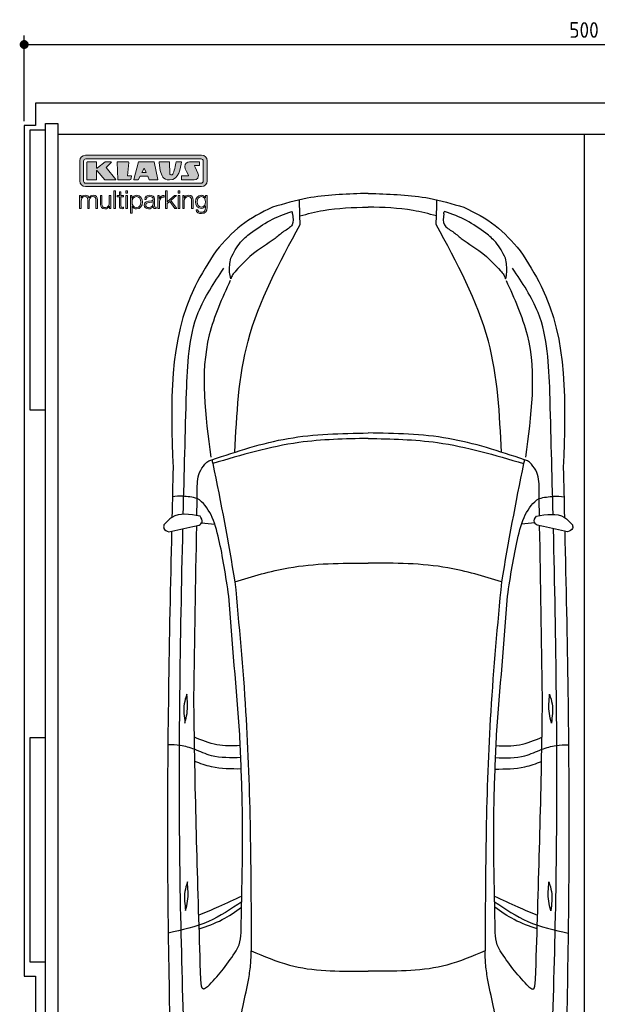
# Model space of a CAD drawing. Header units: millimetres. Extents: x -20 to 5511, y -1049 to 5673.
# Tile 2 of 3: x -20 to 2559, y 1275 to 5673. Entities that reach past the tile are written whole.
import ezdxf

# ---------------------------------------------------------------- set-up
doc = ezdxf.new("R2010")
doc.units = ezdxf.units.MM
for name, color, linetype in [('4', 3, 'Continuous'), ('5', 3, 'Continuous'), ('Car', 10, 'Continuous'), ('Logo', 7, 'Continuous')]:
    doc.layers.add(name, color=color, linetype=linetype)
doc.styles.get("Standard").update_dxf_attribs({"font": 'ISOCP.SHX'})
doc.dimstyles.new('GEN-ISO', dxfattribs={"dimscale": 20, "dimtxt": 3.5, "dimasz": 2, "dimexe": 2, "dimexo": 1, "dimgap": 1.5, "dimtad": 1, "dimdec": 1, "dimdsep": 46, "dimtxsty": 'Standard', "dimblk": 'PUNKT', "dimcen": 2, "dimclrd": 256, "dimclre": 256, "dimclrt": 2, "dimadec": 0, "dimazin": 0, "dimtp": 0.1, "dimtm": 0.1, "dimtfac": 0.71, "dimtdec": 1, "dimtmove": 2, "dimatfit": 3, "dimldrblk": 'PUNKT', "dimfxl": 0, "dimtolj": 1, "dimarcsym": 0})

# ---------------------------------------------------------------- blocks, each defined once
blk = doc.blocks.new('PUNKT')
at = {"layer": '4', "color": 0, "linetype": 'ByBlock'}
blk.add_line((-0.5, 0), (-1, 0), dxfattribs=at)
at = {"layer": '4', "color": 0, "linetype": 'ByBlock', "const_width": 0.5}
blk.add_lwpolyline([(-0.25, 0, 1), (0.25, 0, 1)], format="xyb", close=True, dxfattribs=at)
blk = doc.blocks.new('*D4')
at = {"layer": '5', "lineweight": -2}
for p, q in [((0, 5220), (0, 5602.1)), ((5000, 5220), (5000, 5602.1)), ((40, 5562.1), (4960, 5562.1))]:
    blk.add_line(p, q, dxfattribs=at)
at = {"layer": 'DEFPOINTS', "color": 0}
for p in [(5000, 5562.1), (0, 5200), (5000, 5200)]:
    blk.add_point(p, dxfattribs=at)
at = {"layer": '5', "lineweight": -2, "xscale": 40, "yscale": 40, "zscale": 40, "rotation": 180}
blk.add_blockref('PUNKT', (0, 5562.1), dxfattribs=at)
at = {"layer": '5', "lineweight": -2, "xscale": 40, "yscale": 40, "zscale": 40}
blk.add_blockref('PUNKT', (5000, 5562.1), dxfattribs=at)
at = {"layer": '5', "color": 2, "insert": (2500, 5627.1), "char_height": 70, "attachment_point": 5}
blk.add_mtext('500', dxfattribs=at)
blk = doc.blocks.new('KLAUS')
at = {"layer": 'Logo'}
h = blk.add_hatch(color=8, dxfattribs=at)
h.dxf.hatch_style = 2
edge = h.paths.add_edge_path()
edge.add_spline(control_points=[(3.6, 29.09), (2.88, 29.09), (2.3, 28.51), (2.3, 27.8), (2.3, 27.8), (2.3, 16.11), (2.3, 16.11), (2.3, 15.39), (2.88, 14.81), (3.6, 14.81), (3.6, 14.81), (71.16, 14.81), (71.16, 14.81), (71.88, 14.81), (72.46, 15.39), (72.46, 16.11), (72.46, 16.11), (72.46, 27.8), (72.46, 27.8), (72.46, 28.51), (71.88, 29.09), (71.16, 29.09), (71.16, 29.09), (3.6, 29.09), (3.6, 29.09), (3.6, 29.09), (3.6, 29.09), (3.6, 29.09)], knot_values=[0, 0, 0, 0, 1, 1, 1, 2, 2, 2, 3, 3, 3, 4, 4, 4, 5, 5, 5, 6, 6, 6, 7, 7, 7, 8, 8, 8, 9, 9, 9, 9], degree=3, periodic=0)
edge = h.paths.add_edge_path()
edge.add_spline(control_points=[(3.35, 31.23), (3.35, 31.23), (71.47, 31.23), (71.47, 31.23), (73.26, 31.23), (74.71, 29.77), (74.71, 27.99), (74.71, 27.99), (74.71, 16.17), (74.71, 16.17), (74.71, 14.38), (73.26, 12.93), (71.47, 12.93), (71.47, 12.93), (3.35, 12.93), (3.35, 12.93), (1.56, 12.93), (0.11, 14.38), (0.11, 16.17), (0.11, 16.17), (0.11, 27.99), (0.11, 27.99), (0.11, 29.77), (1.56, 31.23), (3.35, 31.23), (3.35, 31.23), (3.35, 31.23), (3.35, 31.23)], knot_values=[0, 0, 0, 0, 1, 1, 1, 2, 2, 2, 3, 3, 3, 4, 4, 4, 5, 5, 5, 6, 6, 6, 7, 7, 7, 8, 8, 8, 9, 9, 9, 9], degree=3, periodic=0)
h = blk.add_hatch(color=8, dxfattribs=at)
h.dxf.hatch_style = 2
edge = h.paths.add_edge_path()
edge.add_spline(control_points=[(4.5, 27.33), (4.5, 27.33), (9.7, 27.33), (9.7, 27.33), (9.84, 27.33), (9.96, 27.22), (9.96, 27.08), (9.96, 27.08), (9.96, 23.69), (9.96, 23.69), (9.96, 23.69), (9.94, 23.64), (10.04, 23.59), (10.14, 23.53), (10.2, 23.57), (10.2, 23.57), (10.2, 23.57), (10.51, 23.75), (10.51, 23.75), (10.51, 23.75), (14.94, 27.33), (14.94, 27.33), (14.94, 27.33), (18.41, 27.33), (18.41, 27.33), (18.41, 27.33), (18.49, 27.33), (18.56, 27.2), (18.65, 27.04), (18.53, 26.91), (18.53, 26.91), (18.53, 26.91), (15.49, 24.11), (15.49, 24.11), (15.49, 24.11), (21.14, 17.06), (21.14, 17.06), (21.14, 17.06), (21.13, 16.91), (21.13, 16.91), (21.08, 16.84), (20.99, 16.82), (20.99, 16.82), (20.99, 16.82), (14.7, 16.82), (14.7, 16.82), (14.7, 16.82), (10.26, 22.17), (10.26, 22.17), (10.26, 22.17), (10.19, 22.24), (10.08, 22.21), (9.97, 22.18), (9.96, 22.11), (9.96, 22.11), (9.96, 22.11), (9.96, 17.08), (9.96, 17.08), (9.96, 16.94), (9.84, 16.82), (9.7, 16.82), (9.7, 16.82), (4.5, 16.82), (4.5, 16.82), (4.36, 16.82), (4.25, 16.94), (4.25, 17.08), (4.25, 17.08), (4.25, 27.08), (4.25, 27.08), (4.25, 27.22), (4.36, 27.33), (4.5, 27.33), (4.5, 27.33), (4.5, 27.33), (4.5, 27.33)], knot_values=[0, 0, 0, 0, 1, 1, 1, 2, 2, 2, 3, 3, 3, 4, 4, 4, 5, 5, 5, 6, 6, 6, 7, 7, 7, 8, 8, 8, 9, 9, 9, 10, 10, 10, 11, 11, 11, 12, 12, 12, 13, 13, 13, 14, 14, 14, 15, 15, 15, 16, 16, 16, 17, 17, 17, 18, 18, 18, 19, 19, 19, 20, 20, 20, 21, 21, 21, 22, 22, 22, 23, 23, 23, 24, 24, 24, 25, 25, 25, 25], degree=3, periodic=0)
h = blk.add_hatch(color=8, dxfattribs=at)
h.dxf.hatch_style = 2
h.paths.add_polyline_path([(22.42, 17.06), (21.97, 27.15), (22.24, 27.33), (28.55, 27.33), (28.86, 26.97), (28.01, 19.08), (30.26, 19.07), (30.44, 18.95), (30.08, 16.95), (29.49, 16.82), (22.6, 16.82)])
h = blk.add_hatch(color=8, dxfattribs=at)
h.paths.add_polyline_path([(36.52, 21.01), (38.93, 21.01), (37.87, 23.57)])
h.paths.add_polyline_path([(34.52, 27.33), (43.65, 27.33), (45.76, 16.94), (45.57, 16.82), (40.83, 16.82), (39.89, 18.95), (35.42, 18.95), (34.27, 16.82), (31.78, 16.82), (31.66, 17)])
h = blk.add_hatch(color=8, dxfattribs=at)
h.dxf.hatch_style = 2
edge = h.paths.add_edge_path()
edge.add_spline(control_points=[(52.69, 27.32), (52.69, 27.32), (52.88, 20.14), (52.88, 20.14), (53.01, 19.89), (53.2, 19.77), (53.43, 19.71), (53.91, 19.59), (54.43, 19.57), (54.64, 20.03), (55.23, 21.34), (56.27, 25.45), (56.6, 27.33), (56.6, 27.33), (59.77, 27.33), (59.77, 27.33), (58.77, 23.9), (58.56, 16.82), (52.63, 16.76), (48.72, 16.72), (48.01, 19.35), (47.27, 22.24), (46.89, 23.68), (46.54, 27.33), (46.54, 27.33), (46.54, 27.33), (52.69, 27.32), (52.69, 27.32), (52.69, 27.32), (52.69, 27.32), (52.69, 27.32)], knot_values=[0, 0, 0, 0, 1, 1, 1, 2, 2, 2, 3, 3, 3, 4, 4, 4, 5, 5, 5, 6, 6, 6, 7, 7, 7, 8, 8, 8, 9, 9, 9, 10, 10, 10, 10], degree=3, periodic=0)
h = blk.add_hatch(color=8, dxfattribs=at)
h.dxf.hatch_style = 2
edge = h.paths.add_edge_path()
edge.add_spline(control_points=[(64.46, 27.33), (64.46, 27.33), (70.31, 27.33), (70.31, 27.33), (70.31, 26.52), (70.31, 26.02), (70.31, 25.12), (70.31, 25.12), (67.3, 25.12), (67.3, 25.12), (67.24, 25.04), (67.25, 25.11), (67.25, 24.91), (67.25, 24.88), (69.73, 20.38), (69.73, 19.57), (69.73, 16.4), (67.22, 16.81), (65.9, 16.82), (65.9, 16.82), (59.59, 16.82), (59.59, 16.82), (59.59, 17.76), (59.59, 18.23), (59.59, 19.14), (59.59, 19.14), (63.75, 19.14), (63.75, 19.14), (63.82, 19.22), (63.81, 19.11), (63.81, 19.31), (63.81, 20.32), (61.58, 23.06), (61.58, 24.63), (61.58, 26.33), (62.83, 27.34), (64.46, 27.33), (64.46, 27.33), (64.46, 27.33), (64.46, 27.33)], knot_values=[0, 0, 0, 0, 1, 1, 1, 2, 2, 2, 3, 3, 3, 4, 4, 4, 5, 5, 5, 6, 6, 6, 7, 7, 7, 8, 8, 8, 9, 9, 9, 10, 10, 10, 11, 11, 11, 12, 12, 12, 13, 13, 13, 13], degree=3, periodic=0)
h = blk.add_hatch(color=30, dxfattribs=at)
h.dxf.hatch_style = 2
edge = h.paths.add_edge_path()
edge.add_spline(control_points=[(0, 0), (0, 0), (0.92, 0), (0.92, 0), (0.92, 0), (0.92, 4.22), (0.92, 4.22), (0.94, 5.8), (1.58, 7), (3.18, 7), (4.35, 7), (4.77, 6.15), (4.76, 5.12), (4.76, 5.12), (4.76, 0), (4.76, 0), (4.76, 0), (5.68, 0), (5.68, 0), (5.68, 0), (5.68, 4.27), (5.68, 4.27), (5.68, 5.68), (6.14, 7), (7.73, 7), (9.05, 7), (9.52, 6.32), (9.52, 5.08), (9.52, 5.08), (9.52, 0), (9.52, 0), (9.52, 0), (10.44, 0), (10.44, 0), (10.44, 0), (10.44, 5.12), (10.44, 5.12), (10.44, 6.91), (9.59, 7.77), (7.94, 7.77), (6.94, 7.77), (5.99, 7.29), (5.54, 6.3), (5.26, 7.29), (4.36, 7.77), (3.37, 7.77), (2.17, 7.77), (1.38, 7.19), (0.89, 6.28), (0.89, 6.28), (0.85, 6.28), (0.85, 6.28), (0.85, 6.28), (0.85, 7.55), (0.85, 7.55), (0.85, 7.55), (0, 7.55), (0, 7.55), (0, 7.55), (0, 0), (0, 0), (0, 0), (0, 0), (0, 0)], knot_values=[0, 0, 0, 0, 1, 1, 1, 2, 2, 2, 3, 3, 3, 4, 4, 4, 5, 5, 5, 6, 6, 6, 7, 7, 7, 8, 8, 8, 9, 9, 9, 10, 10, 10, 11, 11, 11, 12, 12, 12, 13, 13, 13, 14, 14, 14, 15, 15, 15, 16, 16, 16, 17, 17, 17, 18, 18, 18, 19, 19, 19, 20, 20, 20, 21, 21, 21, 21], degree=3, periodic=0)
h = blk.add_hatch(color=30, dxfattribs=at)
h.dxf.hatch_style = 2
edge = h.paths.add_edge_path()
edge.add_spline(control_points=[(18.31, 7.55), (18.31, 7.55), (17.39, 7.55), (17.39, 7.55), (17.39, 7.55), (17.39, 3.59), (17.39, 3.59), (17.39, 2.05), (16.7, 0.56), (15.12, 0.56), (13.66, 0.56), (13.15, 1.27), (13.1, 2.64), (13.1, 2.64), (13.1, 7.55), (13.1, 7.55), (13.1, 7.55), (12.18, 7.55), (12.18, 7.55), (12.18, 7.55), (12.18, 2.65), (12.18, 2.65), (12.18, 0.89), (12.93, -0.22), (14.83, -0.22), (15.96, -0.22), (16.95, 0.35), (17.44, 1.36), (17.44, 1.36), (17.47, 1.36), (17.47, 1.36), (17.47, 1.36), (17.47, 0), (17.47, 0), (17.47, 0), (18.31, 0), (18.31, 0), (18.31, 0), (18.31, 7.55), (18.31, 7.55), (18.31, 7.55), (18.31, 7.55), (18.31, 7.55)], knot_values=[0, 0, 0, 0, 1, 1, 1, 2, 2, 2, 3, 3, 3, 4, 4, 4, 5, 5, 5, 6, 6, 6, 7, 7, 7, 8, 8, 8, 9, 9, 9, 10, 10, 10, 11, 11, 11, 12, 12, 12, 13, 13, 13, 14, 14, 14, 14], degree=3, periodic=0)
h = blk.add_hatch(color=30, dxfattribs=at)
h.dxf.hatch_style = 2
h.paths.add_polyline_path([(20.07, 0), (20.99, 0), (20.99, 10.45), (20.07, 10.45)])
h = blk.add_hatch(color=30, dxfattribs=at)
h.dxf.hatch_style = 2
edge = h.paths.add_edge_path()
edge.add_spline(control_points=[(24.22, 9.82), (24.22, 9.82), (23.3, 9.82), (23.3, 9.82), (23.3, 9.82), (23.3, 7.55), (23.3, 7.55), (23.3, 7.55), (21.98, 7.55), (21.98, 7.55), (21.98, 7.55), (21.98, 6.78), (21.98, 6.78), (21.98, 6.78), (23.3, 6.78), (23.3, 6.78), (23.3, 6.78), (23.3, 1.61), (23.3, 1.61), (23.28, 0.32), (23.71, -0.09), (24.94, -0.09), (25.22, -0.09), (25.48, -0.06), (25.76, -0.06), (25.76, -0.06), (25.76, 0.73), (25.76, 0.73), (25.5, 0.7), (25.23, 0.69), (24.97, 0.69), (24.31, 0.73), (24.22, 1.08), (24.22, 1.68), (24.22, 1.68), (24.22, 6.78), (24.22, 6.78), (24.22, 6.78), (25.76, 6.78), (25.76, 6.78), (25.76, 6.78), (25.76, 7.55), (25.76, 7.55), (25.76, 7.55), (24.22, 7.55), (24.22, 7.55), (24.22, 7.55), (24.22, 9.82), (24.22, 9.82), (24.22, 9.82), (24.22, 9.82), (24.22, 9.82)], knot_values=[0, 0, 0, 0, 1, 1, 1, 2, 2, 2, 3, 3, 3, 4, 4, 4, 5, 5, 5, 6, 6, 6, 7, 7, 7, 8, 8, 8, 9, 9, 9, 10, 10, 10, 11, 11, 11, 12, 12, 12, 13, 13, 13, 14, 14, 14, 15, 15, 15, 16, 16, 16, 17, 17, 17, 17], degree=3, periodic=0)
h = blk.add_hatch(color=30, dxfattribs=at)
h.paths.add_polyline_path([(27.1, 0), (28.03, 0), (28.03, 7.55), (27.1, 7.55)])
h.paths.add_polyline_path([(27.1, 8.98), (28.03, 8.98), (28.03, 10.45), (27.1, 10.45)])
h = blk.add_hatch(color=30, dxfattribs=at)
edge = h.paths.add_edge_path()
edge.add_spline(control_points=[(35.84, 3.78), (35.84, 2.21), (35.12, 0.56), (33.37, 0.56), (31.4, 0.56), (30.72, 2.21), (30.72, 3.78), (30.72, 5.49), (31.33, 7), (33.37, 7), (35.12, 7), (35.84, 5.34), (35.84, 3.78), (35.84, 3.78), (35.84, 3.78), (35.84, 3.78)], knot_values=[0, 0, 0, 0, 1, 1, 1, 2, 2, 2, 3, 3, 3, 4, 4, 4, 5, 5, 5, 5], degree=3, periodic=0)
edge = h.paths.add_edge_path()
edge.add_spline(control_points=[(29.79, -2.8), (29.79, -2.8), (30.72, -2.8), (30.72, -2.8), (30.72, -2.8), (30.72, 1.43), (30.72, 1.43), (30.72, 1.43), (30.74, 1.43), (30.74, 1.43), (31.14, 0.35), (32.24, -0.22), (33.37, -0.22), (35.66, -0.22), (36.76, 1.64), (36.76, 3.78), (36.76, 5.91), (35.66, 7.77), (33.37, 7.77), (32.15, 7.77), (31.1, 7.14), (30.67, 6.12), (30.67, 6.12), (30.64, 6.12), (30.64, 6.12), (30.64, 6.12), (30.64, 7.55), (30.64, 7.55), (30.64, 7.55), (29.79, 7.55), (29.79, 7.55), (29.79, 7.55), (29.79, -2.8), (29.79, -2.8), (29.79, -2.8), (29.79, -2.8), (29.79, -2.8)], knot_values=[0, 0, 0, 0, 1, 1, 1, 2, 2, 2, 3, 3, 3, 4, 4, 4, 5, 5, 5, 6, 6, 6, 7, 7, 7, 8, 8, 8, 9, 9, 9, 10, 10, 10, 11, 11, 11, 12, 12, 12, 12], degree=3, periodic=0)
h = blk.add_hatch(color=30, dxfattribs=at)
edge = h.paths.add_edge_path()
edge.add_spline(control_points=[(43.03, 2.93), (43.04, 1.45), (41.8, 0.56), (40.39, 0.56), (39.53, 0.56), (38.71, 1.13), (38.71, 2.05), (38.71, 3.53), (40.66, 3.51), (42.22, 3.79), (42.47, 3.84), (42.88, 3.91), (43, 4.13), (43, 4.13), (43.03, 4.13), (43.03, 4.13), (43.03, 4.13), (43.03, 2.93), (43.03, 2.93), (43.03, 2.93), (43.03, 2.93), (43.03, 2.93)], knot_values=[0, 0, 0, 0, 1, 1, 1, 2, 2, 2, 3, 3, 3, 4, 4, 4, 5, 5, 5, 6, 6, 6, 7, 7, 7, 7], degree=3, periodic=0)
edge = h.paths.add_edge_path()
edge.add_spline(control_points=[(39.03, 5.24), (39.06, 6.47), (39.91, 7), (41.05, 7), (42.14, 7), (43.03, 6.69), (43.03, 5.45), (43.03, 4.61), (42.6, 4.51), (41.84, 4.42), (39.85, 4.19), (37.79, 4.11), (37.79, 1.99), (37.79, 0.47), (38.93, -0.22), (40.32, -0.22), (41.77, -0.22), (42.43, 0.34), (43.07, 1.32), (43.07, 1.32), (43.1, 1.32), (43.1, 1.32), (43.1, 0.53), (43.25, 0), (44.19, 0), (44.43, 0), (44.58, 0.01), (44.79, 0.06), (44.79, 0.06), (44.79, 0.83), (44.79, 0.83), (44.71, 0.81), (44.6, 0.78), (44.49, 0.78), (44.13, 0.78), (43.95, 0.98), (43.95, 1.33), (43.95, 1.33), (43.95, 5.34), (43.95, 5.34), (43.95, 7.36), (42.5, 7.77), (41.17, 7.77), (39.44, 7.77), (38.2, 7.01), (38.11, 5.24), (38.11, 5.24), (39.03, 5.24), (39.03, 5.24), (39.03, 5.24), (39.03, 5.24), (39.03, 5.24)], knot_values=[0, 0, 0, 0, 1, 1, 1, 2, 2, 2, 3, 3, 3, 4, 4, 4, 5, 5, 5, 6, 6, 6, 7, 7, 7, 8, 8, 8, 9, 9, 9, 10, 10, 10, 11, 11, 11, 12, 12, 12, 13, 13, 13, 14, 14, 14, 15, 15, 15, 16, 16, 16, 17, 17, 17, 17], degree=3, periodic=0)
h = blk.add_hatch(color=30, dxfattribs=at)
h.dxf.hatch_style = 2
edge = h.paths.add_edge_path()
edge.add_spline(control_points=[(45.79, 0), (45.79, 0), (46.71, 0), (46.71, 0), (46.71, 0), (46.71, 4.03), (46.71, 4.03), (46.71, 5.59), (47.85, 6.82), (49.52, 6.73), (49.52, 6.73), (49.52, 7.66), (49.52, 7.66), (48.16, 7.72), (47.14, 7), (46.67, 5.78), (46.67, 5.78), (46.64, 5.78), (46.64, 5.78), (46.64, 5.78), (46.64, 7.55), (46.64, 7.55), (46.64, 7.55), (45.79, 7.55), (45.79, 7.55), (45.79, 7.55), (45.79, 0), (45.79, 0), (45.79, 0), (45.79, 0), (45.79, 0)], knot_values=[0, 0, 0, 0, 1, 1, 1, 2, 2, 2, 3, 3, 3, 4, 4, 4, 5, 5, 5, 6, 6, 6, 7, 7, 7, 8, 8, 8, 9, 9, 9, 10, 10, 10, 10], degree=3, periodic=0)
h = blk.add_hatch(color=30, dxfattribs=at)
h.dxf.hatch_style = 2
h.paths.add_polyline_path([(50.4, 0), (51.32, 0), (51.32, 2.87), (52.82, 4.11), (55.8, 0), (56.96, 0), (53.52, 4.76), (56.74, 7.55), (55.51, 7.55), (51.32, 3.89), (51.32, 10.45), (50.4, 10.45)])
h = blk.add_hatch(color=30, dxfattribs=at)
h.paths.add_polyline_path([(57.74, 0), (58.66, 0), (58.66, 7.55), (57.74, 7.55)])
h.paths.add_polyline_path([(57.74, 8.98), (58.66, 8.98), (58.66, 10.45), (57.74, 10.45)])
h = blk.add_hatch(color=30, dxfattribs=at)
h.dxf.hatch_style = 2
edge = h.paths.add_edge_path()
edge.add_spline(control_points=[(60.41, 0), (60.41, 0), (61.33, 0), (61.33, 0), (61.33, 0), (61.33, 4.41), (61.33, 4.41), (61.36, 5.89), (62.24, 7), (63.7, 7), (65.2, 7), (65.62, 6.02), (65.62, 4.71), (65.62, 4.71), (65.62, 0), (65.62, 0), (65.62, 0), (66.54, 0), (66.54, 0), (66.54, 0), (66.54, 4.86), (66.54, 4.86), (66.54, 6.66), (65.9, 7.77), (63.78, 7.77), (62.71, 7.77), (61.7, 7.16), (61.36, 6.25), (61.36, 6.25), (61.33, 6.25), (61.33, 6.25), (61.33, 6.25), (61.33, 7.55), (61.33, 7.55), (61.33, 7.55), (60.41, 7.55), (60.41, 7.55), (60.41, 7.55), (60.41, 0), (60.41, 0), (60.41, 0), (60.41, 0), (60.41, 0)], knot_values=[0, 0, 0, 0, 1, 1, 1, 2, 2, 2, 3, 3, 3, 4, 4, 4, 5, 5, 5, 6, 6, 6, 7, 7, 7, 8, 8, 8, 9, 9, 9, 10, 10, 10, 11, 11, 11, 12, 12, 12, 13, 13, 13, 14, 14, 14, 14], degree=3, periodic=0)
h = blk.add_hatch(color=30, dxfattribs=at)
edge = h.paths.add_edge_path()
edge.add_spline(control_points=[(71.32, 0.86), (69.62, 0.86), (68.83, 2.34), (68.83, 3.86), (68.83, 5.43), (69.56, 7), (71.32, 7), (73.06, 7), (73.75, 5.34), (73.75, 3.86), (73.75, 2.33), (72.91, 0.86), (71.32, 0.86), (71.32, 0.86), (71.32, 0.86), (71.32, 0.86)], knot_values=[0, 0, 0, 0, 1, 1, 1, 2, 2, 2, 3, 3, 3, 4, 4, 4, 5, 5, 5, 5], degree=3, periodic=0)
edge = h.paths.add_edge_path()
edge.add_spline(control_points=[(74.67, 7.55), (74.67, 7.55), (73.75, 7.55), (73.75, 7.55), (73.75, 7.55), (73.75, 6.25), (73.75, 6.25), (73.75, 6.25), (73.72, 6.25), (73.72, 6.25), (73.35, 7.09), (72.41, 7.77), (71.32, 7.77), (69.13, 7.77), (67.9, 6.05), (67.9, 3.97), (67.9, 1.82), (68.9, 0.09), (71.32, 0.09), (72.4, 0.09), (73.29, 0.72), (73.72, 1.64), (73.72, 1.64), (73.75, 1.64), (73.75, 1.64), (73.75, 1.64), (73.75, 0.61), (73.75, 0.61), (73.75, -1.23), (73.01, -2.24), (71.32, -2.24), (70.29, -2.24), (69.31, -1.85), (69.1, -0.73), (69.1, -0.73), (68.18, -0.73), (68.18, -0.73), (68.31, -2.34), (69.81, -3.02), (71.32, -3.02), (73.79, -3.02), (74.65, -1.64), (74.67, 0.61), (74.67, 0.61), (74.67, 7.55), (74.67, 7.55), (74.67, 7.55), (74.67, 7.55), (74.67, 7.55)], knot_values=[0, 0, 0, 0, 1, 1, 1, 2, 2, 2, 3, 3, 3, 4, 4, 4, 5, 5, 5, 6, 6, 6, 7, 7, 7, 8, 8, 8, 9, 9, 9, 10, 10, 10, 11, 11, 11, 12, 12, 12, 13, 13, 13, 14, 14, 14, 15, 15, 15, 16, 16, 16, 16], degree=3, periodic=0)
at = {"layer": 'Logo', "lineweight": 0}
for points in [[(22.42, 17.06), (21.97, 27.15), (22.24, 27.33), (28.55, 27.33), (28.86, 26.97), (28.01, 19.08), (30.26, 19.07), (30.44, 18.95), (30.08, 16.95), (29.49, 16.82), (22.6, 16.82), (22.42, 17.06), (22.42, 17.06)], [(34.52, 27.33), (43.65, 27.33), (45.76, 16.94), (45.57, 16.82), (40.83, 16.82), (39.89, 18.95), (35.42, 18.95), (34.27, 16.82), (31.78, 16.82), (31.66, 17), (34.52, 27.33), (34.52, 27.33)], [(36.52, 21.01), (38.93, 21.01), (37.87, 23.57), (36.52, 21.01), (36.52, 21.01)], [(20.07, 0), (20.99, 0), (20.99, 10.45), (20.07, 10.45), (20.07, 0), (20.07, 0)], [(27.1, 8.98), (28.03, 8.98), (28.03, 10.45), (27.1, 10.45), (27.1, 8.98), (27.1, 8.98)], [(27.1, 0), (28.03, 0), (28.03, 7.55), (27.1, 7.55), (27.1, 0), (27.1, 0)], [(50.4, 0), (51.32, 0), (51.32, 2.87), (52.82, 4.11), (55.8, 0), (56.96, 0), (53.52, 4.76), (56.74, 7.55), (55.51, 7.55), (51.32, 3.89), (51.32, 10.45), (50.4, 10.45), (50.4, 0), (50.4, 0)], [(57.74, 8.98), (58.66, 8.98), (58.66, 10.45), (57.74, 10.45), (57.74, 8.98), (57.74, 8.98)], [(57.74, 0), (58.66, 0), (58.66, 7.55), (57.74, 7.55), (57.74, 0), (57.74, 0)]]:
    blk.add_lwpolyline(points, dxfattribs=at)
for points, knots in [([(3.35, 31.23), (3.35, 31.23), (71.47, 31.23), (71.47, 31.23), (73.26, 31.23), (74.71, 29.77), (74.71, 27.99), (74.71, 27.99), (74.71, 16.17), (74.71, 16.17), (74.71, 14.38), (73.26, 12.93), (71.47, 12.93), (71.47, 12.93), (3.35, 12.93), (3.35, 12.93), (1.56, 12.93), (0.11, 14.38), (0.11, 16.17), (0.11, 16.17), (0.11, 27.99), (0.11, 27.99), (0.11, 29.77), (1.56, 31.23), (3.35, 31.23), (3.35, 31.23), (3.35, 31.23), (3.35, 31.23)], [0, 0, 0, 0, 1, 1, 1, 2, 2, 2, 3, 3, 3, 4, 4, 4, 5, 5, 5, 6, 6, 6, 7, 7, 7, 8, 8, 8, 9, 9, 9, 9]), ([(3.6, 29.09), (2.88, 29.09), (2.3, 28.51), (2.3, 27.8), (2.3, 27.8), (2.3, 16.11), (2.3, 16.11), (2.3, 15.39), (2.88, 14.81), (3.6, 14.81), (3.6, 14.81), (71.16, 14.81), (71.16, 14.81), (71.88, 14.81), (72.46, 15.39), (72.46, 16.11), (72.46, 16.11), (72.46, 27.8), (72.46, 27.8), (72.46, 28.51), (71.88, 29.09), (71.16, 29.09), (71.16, 29.09), (3.6, 29.09), (3.6, 29.09), (3.6, 29.09), (3.6, 29.09), (3.6, 29.09)], [0, 0, 0, 0, 1, 1, 1, 2, 2, 2, 3, 3, 3, 4, 4, 4, 5, 5, 5, 6, 6, 6, 7, 7, 7, 8, 8, 8, 9, 9, 9, 9]), ([(4.5, 27.33), (4.5, 27.33), (9.7, 27.33), (9.7, 27.33), (9.84, 27.33), (9.96, 27.22), (9.96, 27.08), (9.96, 27.08), (9.96, 23.69), (9.96, 23.69), (9.96, 23.69), (9.94, 23.64), (10.04, 23.59), (10.14, 23.53), (10.2, 23.57), (10.2, 23.57), (10.2, 23.57), (10.51, 23.75), (10.51, 23.75), (10.51, 23.75), (14.94, 27.33), (14.94, 27.33), (14.94, 27.33), (18.41, 27.33), (18.41, 27.33), (18.41, 27.33), (18.49, 27.33), (18.56, 27.2), (18.65, 27.04), (18.53, 26.91), (18.53, 26.91), (18.53, 26.91), (15.49, 24.11), (15.49, 24.11), (15.49, 24.11), (21.14, 17.06), (21.14, 17.06), (21.14, 17.06), (21.13, 16.91), (21.13, 16.91), (21.08, 16.84), (20.99, 16.82), (20.99, 16.82), (20.99, 16.82), (14.7, 16.82), (14.7, 16.82), (14.7, 16.82), (10.26, 22.17), (10.26, 22.17), (10.26, 22.17), (10.19, 22.24), (10.08, 22.21), (9.97, 22.18), (9.96, 22.11), (9.96, 22.11), (9.96, 22.11), (9.96, 17.08), (9.96, 17.08), (9.96, 16.94), (9.84, 16.82), (9.7, 16.82), (9.7, 16.82), (4.5, 16.82), (4.5, 16.82), (4.36, 16.82), (4.25, 16.94), (4.25, 17.08), (4.25, 17.08), (4.25, 27.08), (4.25, 27.08), (4.25, 27.22), (4.36, 27.33), (4.5, 27.33), (4.5, 27.33), (4.5, 27.33), (4.5, 27.33)], [0, 0, 0, 0, 1, 1, 1, 2, 2, 2, 3, 3, 3, 4, 4, 4, 5, 5, 5, 6, 6, 6, 7, 7, 7, 8, 8, 8, 9, 9, 9, 10, 10, 10, 11, 11, 11, 12, 12, 12, 13, 13, 13, 14, 14, 14, 15, 15, 15, 16, 16, 16, 17, 17, 17, 18, 18, 18, 19, 19, 19, 20, 20, 20, 21, 21, 21, 22, 22, 22, 23, 23, 23, 24, 24, 24, 25, 25, 25, 25]), ([(52.69, 27.32), (52.69, 27.32), (52.88, 20.14), (52.88, 20.14), (53.01, 19.89), (53.2, 19.77), (53.43, 19.71), (53.91, 19.59), (54.43, 19.57), (54.64, 20.03), (55.23, 21.34), (56.27, 25.45), (56.6, 27.33), (56.6, 27.33), (59.77, 27.33), (59.77, 27.33), (58.77, 23.9), (58.56, 16.82), (52.63, 16.76), (48.72, 16.72), (48.01, 19.35), (47.27, 22.24), (46.89, 23.68), (46.54, 27.33), (46.54, 27.33), (46.54, 27.33), (52.69, 27.32), (52.69, 27.32), (52.69, 27.32), (52.69, 27.32), (52.69, 27.32)], [0, 0, 0, 0, 1, 1, 1, 2, 2, 2, 3, 3, 3, 4, 4, 4, 5, 5, 5, 6, 6, 6, 7, 7, 7, 8, 8, 8, 9, 9, 9, 10, 10, 10, 10]), ([(64.46, 27.33), (64.46, 27.33), (70.31, 27.33), (70.31, 27.33), (70.31, 26.52), (70.31, 26.02), (70.31, 25.12), (70.31, 25.12), (67.3, 25.12), (67.3, 25.12), (67.24, 25.04), (67.25, 25.11), (67.25, 24.91), (67.25, 24.88), (69.73, 20.38), (69.73, 19.57), (69.73, 16.4), (67.22, 16.81), (65.9, 16.82), (65.9, 16.82), (59.59, 16.82), (59.59, 16.82), (59.59, 17.76), (59.59, 18.23), (59.59, 19.14), (59.59, 19.14), (63.75, 19.14), (63.75, 19.14), (63.82, 19.22), (63.81, 19.11), (63.81, 19.31), (63.81, 20.32), (61.58, 23.06), (61.58, 24.63), (61.58, 26.33), (62.83, 27.34), (64.46, 27.33), (64.46, 27.33), (64.46, 27.33), (64.46, 27.33)], [0, 0, 0, 0, 1, 1, 1, 2, 2, 2, 3, 3, 3, 4, 4, 4, 5, 5, 5, 6, 6, 6, 7, 7, 7, 8, 8, 8, 9, 9, 9, 10, 10, 10, 11, 11, 11, 12, 12, 12, 13, 13, 13, 13]), ([(0, 0), (0, 0), (0.92, 0), (0.92, 0), (0.92, 0), (0.92, 4.22), (0.92, 4.22), (0.94, 5.8), (1.58, 7), (3.18, 7), (4.35, 7), (4.77, 6.15), (4.76, 5.12), (4.76, 5.12), (4.76, 0), (4.76, 0), (4.76, 0), (5.68, 0), (5.68, 0), (5.68, 0), (5.68, 4.27), (5.68, 4.27), (5.68, 5.68), (6.14, 7), (7.73, 7), (9.05, 7), (9.52, 6.32), (9.52, 5.08), (9.52, 5.08), (9.52, 0), (9.52, 0), (9.52, 0), (10.44, 0), (10.44, 0), (10.44, 0), (10.44, 5.12), (10.44, 5.12), (10.44, 6.91), (9.59, 7.77), (7.94, 7.77), (6.94, 7.77), (5.99, 7.29), (5.54, 6.3), (5.26, 7.29), (4.36, 7.77), (3.37, 7.77), (2.17, 7.77), (1.38, 7.19), (0.89, 6.28), (0.89, 6.28), (0.85, 6.28), (0.85, 6.28), (0.85, 6.28), (0.85, 7.55), (0.85, 7.55), (0.85, 7.55), (0, 7.55), (0, 7.55), (0, 7.55), (0, 0), (0, 0), (0, 0), (0, 0), (0, 0)], [0, 0, 0, 0, 1, 1, 1, 2, 2, 2, 3, 3, 3, 4, 4, 4, 5, 5, 5, 6, 6, 6, 7, 7, 7, 8, 8, 8, 9, 9, 9, 10, 10, 10, 11, 11, 11, 12, 12, 12, 13, 13, 13, 14, 14, 14, 15, 15, 15, 16, 16, 16, 17, 17, 17, 18, 18, 18, 19, 19, 19, 20, 20, 20, 21, 21, 21, 21]), ([(18.31, 7.55), (18.31, 7.55), (17.39, 7.55), (17.39, 7.55), (17.39, 7.55), (17.39, 3.59), (17.39, 3.59), (17.39, 2.05), (16.7, 0.56), (15.12, 0.56), (13.66, 0.56), (13.15, 1.27), (13.1, 2.64), (13.1, 2.64), (13.1, 7.55), (13.1, 7.55), (13.1, 7.55), (12.18, 7.55), (12.18, 7.55), (12.18, 7.55), (12.18, 2.65), (12.18, 2.65), (12.18, 0.89), (12.93, -0.22), (14.83, -0.22), (15.96, -0.22), (16.95, 0.35), (17.44, 1.36), (17.44, 1.36), (17.47, 1.36), (17.47, 1.36), (17.47, 1.36), (17.47, 0), (17.47, 0), (17.47, 0), (18.31, 0), (18.31, 0), (18.31, 0), (18.31, 7.55), (18.31, 7.55), (18.31, 7.55), (18.31, 7.55), (18.31, 7.55)], [0, 0, 0, 0, 1, 1, 1, 2, 2, 2, 3, 3, 3, 4, 4, 4, 5, 5, 5, 6, 6, 6, 7, 7, 7, 8, 8, 8, 9, 9, 9, 10, 10, 10, 11, 11, 11, 12, 12, 12, 13, 13, 13, 14, 14, 14, 14]), ([(24.22, 9.82), (24.22, 9.82), (23.3, 9.82), (23.3, 9.82), (23.3, 9.82), (23.3, 7.55), (23.3, 7.55), (23.3, 7.55), (21.98, 7.55), (21.98, 7.55), (21.98, 7.55), (21.98, 6.78), (21.98, 6.78), (21.98, 6.78), (23.3, 6.78), (23.3, 6.78), (23.3, 6.78), (23.3, 1.61), (23.3, 1.61), (23.28, 0.32), (23.71, -0.09), (24.94, -0.09), (25.22, -0.09), (25.48, -0.06), (25.76, -0.06), (25.76, -0.06), (25.76, 0.73), (25.76, 0.73), (25.5, 0.7), (25.23, 0.69), (24.97, 0.69), (24.31, 0.73), (24.22, 1.08), (24.22, 1.68), (24.22, 1.68), (24.22, 6.78), (24.22, 6.78), (24.22, 6.78), (25.76, 6.78), (25.76, 6.78), (25.76, 6.78), (25.76, 7.55), (25.76, 7.55), (25.76, 7.55), (24.22, 7.55), (24.22, 7.55), (24.22, 7.55), (24.22, 9.82), (24.22, 9.82), (24.22, 9.82), (24.22, 9.82), (24.22, 9.82)], [0, 0, 0, 0, 1, 1, 1, 2, 2, 2, 3, 3, 3, 4, 4, 4, 5, 5, 5, 6, 6, 6, 7, 7, 7, 8, 8, 8, 9, 9, 9, 10, 10, 10, 11, 11, 11, 12, 12, 12, 13, 13, 13, 14, 14, 14, 15, 15, 15, 16, 16, 16, 17, 17, 17, 17]), ([(29.79, -2.8), (29.79, -2.8), (30.72, -2.8), (30.72, -2.8), (30.72, -2.8), (30.72, 1.43), (30.72, 1.43), (30.72, 1.43), (30.74, 1.43), (30.74, 1.43), (31.14, 0.35), (32.24, -0.22), (33.37, -0.22), (35.66, -0.22), (36.76, 1.64), (36.76, 3.78), (36.76, 5.91), (35.66, 7.77), (33.37, 7.77), (32.15, 7.77), (31.1, 7.14), (30.67, 6.12), (30.67, 6.12), (30.64, 6.12), (30.64, 6.12), (30.64, 6.12), (30.64, 7.55), (30.64, 7.55), (30.64, 7.55), (29.79, 7.55), (29.79, 7.55), (29.79, 7.55), (29.79, -2.8), (29.79, -2.8), (29.79, -2.8), (29.79, -2.8), (29.79, -2.8)], [0, 0, 0, 0, 1, 1, 1, 2, 2, 2, 3, 3, 3, 4, 4, 4, 5, 5, 5, 6, 6, 6, 7, 7, 7, 8, 8, 8, 9, 9, 9, 10, 10, 10, 11, 11, 11, 12, 12, 12, 12]), ([(35.84, 3.78), (35.84, 2.21), (35.12, 0.56), (33.37, 0.56), (31.4, 0.56), (30.72, 2.21), (30.72, 3.78), (30.72, 5.49), (31.33, 7), (33.37, 7), (35.12, 7), (35.84, 5.34), (35.84, 3.78), (35.84, 3.78), (35.84, 3.78), (35.84, 3.78)], [0, 0, 0, 0, 1, 1, 1, 2, 2, 2, 3, 3, 3, 4, 4, 4, 5, 5, 5, 5]), ([(39.03, 5.24), (39.06, 6.47), (39.91, 7), (41.05, 7), (42.14, 7), (43.03, 6.69), (43.03, 5.45), (43.03, 4.61), (42.6, 4.51), (41.84, 4.42), (39.85, 4.19), (37.79, 4.11), (37.79, 1.99), (37.79, 0.47), (38.93, -0.22), (40.32, -0.22), (41.77, -0.22), (42.43, 0.34), (43.07, 1.32), (43.07, 1.32), (43.1, 1.32), (43.1, 1.32), (43.1, 0.53), (43.25, 0), (44.19, 0), (44.43, 0), (44.58, 0.01), (44.79, 0.06), (44.79, 0.06), (44.79, 0.83), (44.79, 0.83), (44.71, 0.81), (44.6, 0.78), (44.49, 0.78), (44.13, 0.78), (43.95, 0.98), (43.95, 1.33), (43.95, 1.33), (43.95, 5.34), (43.95, 5.34), (43.95, 7.36), (42.5, 7.77), (41.17, 7.77), (39.44, 7.77), (38.2, 7.01), (38.11, 5.24), (38.11, 5.24), (39.03, 5.24), (39.03, 5.24), (39.03, 5.24), (39.03, 5.24), (39.03, 5.24)], [0, 0, 0, 0, 1, 1, 1, 2, 2, 2, 3, 3, 3, 4, 4, 4, 5, 5, 5, 6, 6, 6, 7, 7, 7, 8, 8, 8, 9, 9, 9, 10, 10, 10, 11, 11, 11, 12, 12, 12, 13, 13, 13, 14, 14, 14, 15, 15, 15, 16, 16, 16, 17, 17, 17, 17]), ([(45.79, 0), (45.79, 0), (46.71, 0), (46.71, 0), (46.71, 0), (46.71, 4.03), (46.71, 4.03), (46.71, 5.59), (47.85, 6.82), (49.52, 6.73), (49.52, 6.73), (49.52, 7.66), (49.52, 7.66), (48.16, 7.72), (47.14, 7), (46.67, 5.78), (46.67, 5.78), (46.64, 5.78), (46.64, 5.78), (46.64, 5.78), (46.64, 7.55), (46.64, 7.55), (46.64, 7.55), (45.79, 7.55), (45.79, 7.55), (45.79, 7.55), (45.79, 0), (45.79, 0), (45.79, 0), (45.79, 0), (45.79, 0)], [0, 0, 0, 0, 1, 1, 1, 2, 2, 2, 3, 3, 3, 4, 4, 4, 5, 5, 5, 6, 6, 6, 7, 7, 7, 8, 8, 8, 9, 9, 9, 10, 10, 10, 10]), ([(60.41, 0), (60.41, 0), (61.33, 0), (61.33, 0), (61.33, 0), (61.33, 4.41), (61.33, 4.41), (61.36, 5.89), (62.24, 7), (63.7, 7), (65.2, 7), (65.62, 6.02), (65.62, 4.71), (65.62, 4.71), (65.62, 0), (65.62, 0), (65.62, 0), (66.54, 0), (66.54, 0), (66.54, 0), (66.54, 4.86), (66.54, 4.86), (66.54, 6.66), (65.9, 7.77), (63.78, 7.77), (62.71, 7.77), (61.7, 7.16), (61.36, 6.25), (61.36, 6.25), (61.33, 6.25), (61.33, 6.25), (61.33, 6.25), (61.33, 7.55), (61.33, 7.55), (61.33, 7.55), (60.41, 7.55), (60.41, 7.55), (60.41, 7.55), (60.41, 0), (60.41, 0), (60.41, 0), (60.41, 0), (60.41, 0)], [0, 0, 0, 0, 1, 1, 1, 2, 2, 2, 3, 3, 3, 4, 4, 4, 5, 5, 5, 6, 6, 6, 7, 7, 7, 8, 8, 8, 9, 9, 9, 10, 10, 10, 11, 11, 11, 12, 12, 12, 13, 13, 13, 14, 14, 14, 14]), ([(74.67, 7.55), (74.67, 7.55), (73.75, 7.55), (73.75, 7.55), (73.75, 7.55), (73.75, 6.25), (73.75, 6.25), (73.75, 6.25), (73.72, 6.25), (73.72, 6.25), (73.35, 7.09), (72.41, 7.77), (71.32, 7.77), (69.13, 7.77), (67.9, 6.05), (67.9, 3.97), (67.9, 1.82), (68.9, 0.09), (71.32, 0.09), (72.4, 0.09), (73.29, 0.72), (73.72, 1.64), (73.72, 1.64), (73.75, 1.64), (73.75, 1.64), (73.75, 1.64), (73.75, 0.61), (73.75, 0.61), (73.75, -1.23), (73.01, -2.24), (71.32, -2.24), (70.29, -2.24), (69.31, -1.85), (69.1, -0.73), (69.1, -0.73), (68.18, -0.73), (68.18, -0.73), (68.31, -2.34), (69.81, -3.02), (71.32, -3.02), (73.79, -3.02), (74.65, -1.64), (74.67, 0.61), (74.67, 0.61), (74.67, 7.55), (74.67, 7.55), (74.67, 7.55), (74.67, 7.55), (74.67, 7.55)], [0, 0, 0, 0, 1, 1, 1, 2, 2, 2, 3, 3, 3, 4, 4, 4, 5, 5, 5, 6, 6, 6, 7, 7, 7, 8, 8, 8, 9, 9, 9, 10, 10, 10, 11, 11, 11, 12, 12, 12, 13, 13, 13, 14, 14, 14, 15, 15, 15, 16, 16, 16, 16]), ([(71.32, 0.86), (69.62, 0.86), (68.83, 2.34), (68.83, 3.86), (68.83, 5.43), (69.56, 7), (71.32, 7), (73.06, 7), (73.75, 5.34), (73.75, 3.86), (73.75, 2.33), (72.91, 0.86), (71.32, 0.86), (71.32, 0.86), (71.32, 0.86), (71.32, 0.86)], [0, 0, 0, 0, 1, 1, 1, 2, 2, 2, 3, 3, 3, 4, 4, 4, 5, 5, 5, 5]), ([(43.03, 2.93), (43.04, 1.45), (41.8, 0.56), (40.39, 0.56), (39.53, 0.56), (38.71, 1.13), (38.71, 2.05), (38.71, 3.53), (40.66, 3.51), (42.22, 3.79), (42.47, 3.84), (42.88, 3.91), (43, 4.13), (43, 4.13), (43.03, 4.13), (43.03, 4.13), (43.03, 4.13), (43.03, 2.93), (43.03, 2.93), (43.03, 2.93), (43.03, 2.93), (43.03, 2.93)], [0, 0, 0, 0, 1, 1, 1, 2, 2, 2, 3, 3, 3, 4, 4, 4, 5, 5, 5, 6, 6, 6, 7, 7, 7, 7])]:
    blk.add_open_spline(points, degree=3, knots=knots, dxfattribs=at)

msp = doc.modelspace()

# ---------------------------------------------------------------- linework, layer by layer
for p, q in [((4850, 5160), (150, 5160)), ((2500, 5160), (2500, 218))]:
    msp.add_line(p, q)
msp.add_lwpolyline([(50, 5300), (50, 5200), (0, 5200), (0, 1400), (50, 1400), (50, 0), (4950, 0), (4950, 1400), (5000, 1400), (5000, 5200), (4950, 5200), (4950, 5300)], close=True)
for points in [[(95, 5210), (150, 5210), (150, 30), (122.5, 30)], [(95, 250), (95, 5210)], [(150, 5210), (150, 30)], [(95, 5180), (25, 5180), (25, 3930), (95, 3930)], [(95, 2465), (25, 2465), (25, 1465), (95, 1465)]]:
    msp.add_lwpolyline(points)
at = {"layer": 'Car'}
for p, q in [((1536.21, 4896.89), (1518.29, 4896.55)), ((1536.21, 4896.89), (1554.14, 4896.55)), ((792.5, 3425.79), (851.07, 3419.42)), ((2279.88, 3425.77), (2221.31, 3419.4)), ((1513.33, 1422.79), (1536.16, 1422.79)), ((1559, 1422.78), (1536.16, 1422.79))]:
    msp.add_line(p, q, dxfattribs=at)
for points in [[(1518.29, 4896.55), (1263.82, 4875.39), (1108.93, 4835.34)], [(1554.14, 4896.55), (1808.6, 4875.39), (1963.49, 4835.33)], [(1232.66, 4757.78), (1228.91, 4868.03)], [(1839.76, 4757.77), (1843.51, 4868.02)], [(1108.93, 4835.34), (968.86, 4753.92), (857.19, 4641.21)], [(1010.92, 4719.4), (1097.8, 4776.14), (1194.76, 4816.9)], [(1198.78, 4805.62), (1196.07, 4757.21), (1158.19, 4727.08)], [(1198.78, 4805.62), (1196.83, 4814.21), (1194.76, 4816.9)], [(1231.34, 4796.61), (1335.71, 4820.92), (1536.21, 4835.76)], [(1841.08, 4796.6), (1736.72, 4820.91), (1536.21, 4835.76)], [(1873.64, 4805.61), (1876.35, 4757.2), (1914.23, 4727.07)], [(1873.64, 4805.61), (1875.59, 4814.2), (1877.67, 4816.89)], [(2061.5, 4719.38), (1974.63, 4776.13), (1877.67, 4816.89)], [(1963.49, 4835.33), (2103.56, 4753.9), (2215.23, 4641.19)], [(940.79, 3740.99), (999.61, 4237.31), (1232.66, 4757.78)], [(2131.6, 3740.98), (2072.8, 4237.29), (1839.76, 4757.77)], [(923.31, 4607.62), (966.15, 4678.75), (1010.92, 4719.4)], [(1158.19, 4727.08), (1120.47, 4696.31), (1017.33, 4622.94), (945.61, 4551.55)], [(1914.23, 4727.07), (1951.95, 4696.3), (2055.09, 4622.92), (2126.8, 4551.53)], [(2149.1, 4607.6), (2106.27, 4678.74), (2061.5, 4719.38)], [(857.19, 4641.21), (763.24, 4482.72), (664.91, 3672.21)], [(2215.23, 4641.19), (2309.17, 4482.7), (2407.48, 3672.19)], [(922.4, 4515.14), (917.01, 4544.45), (923.31, 4607.62)], [(2150.01, 4515.12), (2155.41, 4544.43), (2149.1, 4607.6)], [(724.79, 4008.79), (777.34, 4364.5), (891.22, 4562.45)], [(945.61, 4551.55), (930.65, 4533.52), (922.4, 4515.14)], [(2126.8, 4551.53), (2141.76, 4533.5), (2150.01, 4515.12)], [(2347.61, 4008.76), (2295.07, 4364.47), (2181.19, 4562.43)], [(920.24, 4508.71), (826.72, 4265.24), (834.18, 3718.45)], [(2152.17, 4508.69), (2245.69, 4265.22), (2238.21, 3718.43)], [(838.35, 3707.29), (1178.47, 3802.38), (1536.2, 3827.22)], [(2234.04, 3707.27), (1893.92, 3802.37), (1536.2, 3827.22)], [(1536.2, 3802.69), (1226.84, 3784.21), (841.99, 3690.35)], [(1536.2, 3802.69), (1845.55, 3784.2), (2230.4, 3690.33)], [(806.78, 3687.96), (819.84, 3699.39), (838.35, 3707.29)], [(838.35, 3707.29), (841.99, 3690.35), (941.13, 3162.65)], [(2234.04, 3707.27), (2230.4, 3690.33), (2131.24, 3162.64)], [(2265.61, 3687.94), (2252.55, 3699.37), (2234.04, 3707.27)], [(773.02, 3567.34), (783.37, 3650.33), (806.78, 3687.96)], [(2299.37, 3567.32), (2289.02, 3650.31), (2265.61, 3687.94)], [(772.48, 3534.84), (707.4, 3544.35), (661.86, 3542.33)], [(2299.91, 3534.82), (2364.99, 3544.33), (2410.53, 3542.31)], [(785.2, 3456.04), (659.7, 3449.78), (623.8, 3416.69)], [(781.3, 3415.02), (794.14, 3429.09), (785.2, 3456.04)], [(2291.08, 3415), (2278.25, 3429.07), (2287.18, 3456.01)], [(2287.18, 3456.01), (2412.68, 3449.75), (2448.59, 3416.66)], [(623.8, 3416.69), (623.8, 3400.49), (646.01, 3385.69)], [(646.01, 3385.69), (753.61, 3408.77), (781.3, 3415.02)], [(2426.37, 3385.66), (2318.78, 3408.74), (2291.08, 3415)], [(2448.59, 3416.66), (2448.59, 3400.46), (2426.37, 3385.66)], [(941.13, 3162.65), (1180.57, 3224.64), (1536.19, 3246.02)], [(2131.24, 3162.64), (1891.81, 3224.63), (1536.19, 3246.02)], [(941.13, 3162.65), (989.04, 2583.02), (1014.13, 1513.99)], [(2131.24, 3162.64), (2083.32, 2583), (2058.2, 1513.97)], [(962.78, 2478.42), (914.15, 3097.77)], [(2109.58, 2478.41), (2158.23, 3097.75)], [(726.28, 2659.86), (714.7, 2616.64), (718.16, 2531.34)], [(718.16, 2531.34), (727.16, 2573.8), (726.28, 2659.86)], [(788.76, 1385.78), (759.87, 2483.85), (757.67, 2650.03)], [(2283.57, 1385.76), (2312.49, 2483.83), (2314.69, 2650.01)], [(2354.2, 2531.32), (2345.2, 2573.77), (2346.08, 2659.83)], [(2346.08, 2659.83), (2357.66, 2616.61), (2354.2, 2531.32)], [(964.94, 2430.27), (860.53, 2434.34), (760.11, 2467.76)], [(968.33, 1595.17), (972.83, 2216.34), (962.78, 2478.42)], [(2104, 1595.15), (2099.52, 2216.33), (2109.58, 2478.41)], [(2107.42, 2430.26), (2211.82, 2434.32), (2312.24, 2467.74)], [(760.98, 2414.29), (697.29, 2430.72), (641.57, 2433.97)], [(2311.37, 2414.27), (2375.07, 2430.69), (2430.79, 2433.94)], [(967.27, 2376.66), (836.25, 2385.48), (760.98, 2414.29)], [(2105.09, 2376.64), (2236.1, 2385.46), (2311.37, 2414.27)], [(969.31, 2326), (836.07, 2335.65), (761.95, 2359.77)], [(2103.04, 2325.98), (2236.28, 2335.63), (2310.4, 2359.75)], [(729.17, 1821.74), (717.59, 1778.52), (721.05, 1693.22)], [(721.05, 1693.22), (730.05, 1735.68), (729.17, 1821.74)], [(2351.29, 1693.2), (2342.29, 1735.66), (2343.17, 1821.72)], [(2343.17, 1821.72), (2354.75, 1778.5), (2351.29, 1693.2)], [(971.42, 1732.4), (823.1, 1644.77), (643.16, 1593.36)], [(971.95, 1758.4), (868.43, 1710.32), (779.68, 1673.16)], [(2100.39, 1758.39), (2203.9, 1710.3), (2292.66, 1673.14)], [(2100.92, 1732.38), (2249.23, 1644.75), (2429.17, 1593.33)], [(781.59, 1611.68), (884.05, 1653.06), (970.9, 1708.3)], [(2290.75, 1611.66), (2188.29, 1653.05), (2101.43, 1708.29)], [(940.69, 1505.17), (959.76, 1541.1), (968.33, 1595.17)], [(2131.64, 1505.15), (2112.57, 1541.09), (2104, 1595.15)], [(1003.15, 1390.83), (1011.85, 1458.48), (1014.13, 1513.99)], [(1014.13, 1513.99), (1184.18, 1450.31), (1513.33, 1422.79)], [(2058.2, 1513.97), (1888.15, 1450.3), (1559, 1422.78)], [(2069.18, 1390.82), (2060.47, 1458.46), (2058.2, 1513.97)], [(819.37, 1353.34), (801.03, 1343.14), (788.76, 1385.78)], [(912.91, 964.36), (978.05, 1269.38), (1003.15, 1390.83)], [(2159.4, 964.34), (2094.27, 1269.37), (2069.18, 1390.82)], [(2252.96, 1353.32), (2271.29, 1343.12), (2283.57, 1385.76)]]:
    msp.add_spline(points, degree=3, dxfattribs=at)
for points in [[(710.49, 3463.46), (714.93, 3645.23), (719.86, 3827.01), (724.79, 4008.79)], [(2361.9, 3463.43), (2357.46, 3645.21), (2352.54, 3826.98), (2347.61, 4008.76)], [(664.91, 3672.21), (663.16, 3598.07), (661.42, 3523.92), (659.7, 3449.78)], [(2407.48, 3672.19), (2409.22, 3598.04), (2410.97, 3523.9), (2412.68, 3449.75)], [(771.19, 3458.27), (771.8, 3494.62), (772.41, 3530.98), (773.02, 3567.34)], [(2301.19, 3458.24), (2300.58, 3494.6), (2299.98, 3530.96), (2299.37, 3567.32)], [(757.67, 2650.03), (761.92, 2904.2), (766.18, 3158.38), (770.43, 3412.55)], [(2314.69, 2650.01), (2310.45, 2904.18), (2306.2, 3158.36), (2301.95, 3412.53)]]:
    msp.add_open_spline(points, degree=3, dxfattribs=at)
for points, knots in [([(914.15, 3097.77), (900.47, 3187.24), (871.52, 3376.59), (827.28, 3498.77), (772.48, 3534.84)], [0, 0, 0, 0, 271.1433691, 573.8124327, 573.8124327, 573.8124327, 573.8124327]), ([(2158.23, 3097.75), (2171.91, 3187.22), (2200.86, 3376.57), (2245.11, 3498.75), (2299.91, 3534.82)], [0, 0, 0, 0, 271.1433691, 573.8124327, 573.8124327, 573.8124327, 573.8124327]), ([(658.29, 3388.27), (647.37, 2909.19), (630.3, 2013.64), (651.33, 1118.13), (661.11, 701.67)], [283.9698587, 283.9698587, 283.9698587, 283.9698587, 1721.3370464, 2970.9050259, 2970.9050259, 2970.9050259, 2970.9050259]), ([(732.64, 618.64), (716.78, 1049.64), (682.66, 1976.23), (697.14, 2903.19), (708.93, 3399)], [0, 0, 0, 0, 1293.6136458, 2781.0913078, 2781.0913078, 2781.0913078, 2781.0913078]), ([(2339.66, 618.62), (2355.54, 1049.62), (2389.68, 1976.21), (2375.22, 2903.16), (2363.45, 3398.98)], [0, 0, 0, 0, 1293.6136458, 2781.0913078, 2781.0913078, 2781.0913078, 2781.0913078]), ([(2414.09, 3388.24), (2425, 2909.17), (2442.04, 2013.61), (2420.99, 1118.1), (2411.2, 701.64)], [283.9698587, 283.9698587, 283.9698587, 283.9698587, 1721.3370464, 2970.9050259, 2970.9050259, 2970.9050259, 2970.9050259]), ([(819.37, 1353.34), (841.29, 1376.28), (885.24, 1424.04), (921.92, 1477.7), (940.69, 1505.17)], [34.3542142, 34.3542142, 34.3542142, 34.3542142, 129.366936, 229.0092112, 229.0092112, 229.0092112, 229.0092112]), ([(2252.96, 1353.32), (2231.04, 1376.26), (2187.09, 1424.02), (2150.41, 1477.68), (2131.64, 1505.15)], [34.3542142, 34.3542142, 34.3542142, 34.3542142, 129.366936, 229.0092112, 229.0092112, 229.0092112, 229.0092112])]:
    msp.add_open_spline(points, degree=3, knots=knots, dxfattribs=at)

# ---------------------------------------------------------------- block references
at = {"xscale": 7.622047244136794, "yscale": 7.622047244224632, "zscale": 7.622047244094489, "rotation": 0.01107024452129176}
msp.add_blockref('KLAUS', (247.67, 4829.51), dxfattribs=at)

# ---------------------------------------------------------------- dimensions: what is measured, and where the dimension line sits
at = {"layer": '5'}
dim = msp.add_linear_dim(base=(5000, 5562.06), p1=(0, 5200), p2=(5000, 5200), dimstyle='GEN-ISO', override={"dimlfac": 0.1, "dimtolj": 0}, dxfattribs=at)
dim.commit()
dim.dimension.update_dxf_attribs({"geometry": '*D4', "text_midpoint": (2500, 5627.06)})

doc.saveas('drawing.dxf')
